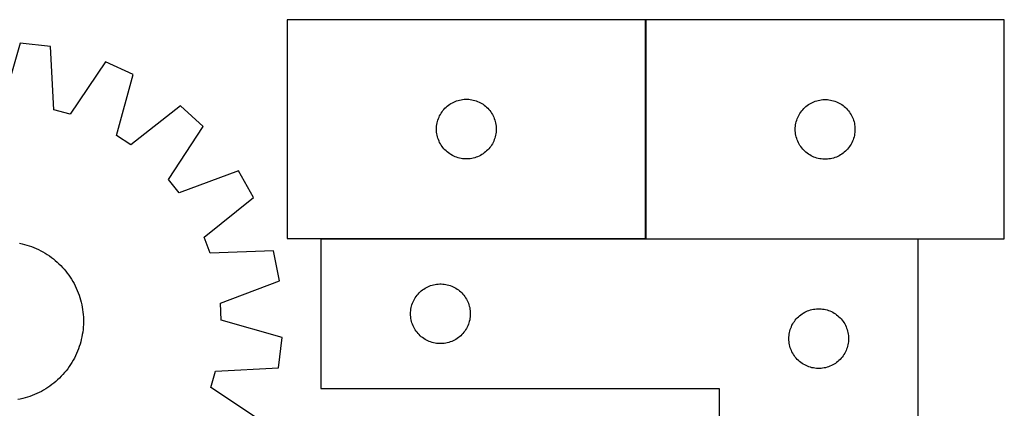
# Model space of a CAD drawing. Header units: millimetres. Extents: x 7 to 1493, y 8 to 2993.
# Tile 12 of 13: x 967 to 1461, y 2472 to 2668. Entities that reach past the tile are written whole.
import ezdxf

# ---------------------------------------------------------------- set-up
doc = ezdxf.new("R2010")
doc.units = ezdxf.units.MM
doc.layers.add('COMMON', color=5, linetype='CONTINUOUS', true_color=0x0000ff)
doc.layers.add('CUT', color=7, linetype='CONTINUOUS', true_color=0x000000)

msp = doc.modelspace()

# ---------------------------------------------------------------- linework, layer by layer
at = {"layer": 'COMMON'}
for p, q in [((1281.356652, 2667.491223), (1281.356652, 2557.639861)), ((1281.456653, 2557.391222), (1418.231226, 2557.391222))]:
    msp.add_line(p, q, dxfattribs=at)
at = {"layer": 'CUT'}
for p, q in [((1281.256652, 2667.639861), (1101.256652, 2667.639861)), ((1101.256652, 2667.639861), (1101.256652, 2557.639861)), ((1281.256652, 2557.639861), (1281.256652, 2667.639861)), ((1461.456653, 2667.491223), (1281.456653, 2667.491223)), ((1281.456653, 2667.491223), (1281.456653, 2557.491223)), ((1461.456653, 2557.491223), (1461.456653, 2667.491223)), ((967.132898, 2655.825551), (958.469162, 2625.265538)), ((982.419684, 2654.080633), (967.132898, 2655.825551)), ((983.973715, 2622.354308), (982.419684, 2654.080633)), ((1009.919006, 2646.44826), (992.235739, 2620.061202)), ((1023.918393, 2640.064868), (1009.919006, 2646.44826)), ((1015.592391, 2609.411117), (1023.918393, 2640.064868)), ((1184.207001, 2625.880043), (1184.897936, 2626.225395)), ((1184.897936, 2626.225395), (1185.605734, 2626.53472)), ((1185.605734, 2626.53472), (1186.328516, 2626.807199)), ((1186.328516, 2626.807199), (1187.064367, 2627.042109)), ((1187.064367, 2627.042109), (1187.811336, 2627.238826)), ((1187.811336, 2627.238826), (1188.567441, 2627.39683)), ((1188.567441, 2627.39683), (1189.330677, 2627.515701)), ((1189.330677, 2627.515701), (1190.09902, 2627.595123)), ((1190.09902, 2627.595123), (1190.870433, 2627.634888)), ((1190.870433, 2627.634888), (1191.642871, 2627.634888)), ((1191.642871, 2627.634888), (1192.414284, 2627.595123)), ((1192.414284, 2627.595123), (1193.182627, 2627.515701)), ((1193.182627, 2627.515701), (1193.945863, 2627.39683)), ((1193.945863, 2627.39683), (1194.701968, 2627.238826)), ((1194.701968, 2627.238826), (1195.448936, 2627.042109)), ((1195.448936, 2627.042109), (1196.184788, 2626.807199)), ((1196.184788, 2626.807199), (1196.90757, 2626.53472)), ((1196.90757, 2626.53472), (1197.615368, 2626.225395)), ((1197.615368, 2626.225395), (1198.306303, 2625.880043)), ((1365.097937, 2626.076757), (1365.805735, 2626.386082)), ((1365.805735, 2626.386082), (1366.528517, 2626.658561)), ((1366.528517, 2626.658561), (1367.264368, 2626.893471)), ((1367.264368, 2626.893471), (1368.011337, 2627.090188)), ((1368.011337, 2627.090188), (1368.767442, 2627.248192)), ((1368.767442, 2627.248192), (1369.530678, 2627.367063)), ((1369.530678, 2627.367063), (1370.299021, 2627.446486)), ((1370.299021, 2627.446486), (1371.070434, 2627.48625)), ((1371.070434, 2627.48625), (1371.842872, 2627.48625)), ((1371.842872, 2627.48625), (1372.614285, 2627.446486)), ((1372.614285, 2627.446486), (1373.382628, 2627.367063)), ((1373.382628, 2627.367063), (1374.145864, 2627.248192)), ((1374.145864, 2627.248192), (1374.901969, 2627.090188)), ((1374.901969, 2627.090188), (1375.648937, 2626.893471)), ((1375.648937, 2626.893471), (1376.384789, 2626.658561)), ((1376.384789, 2626.658561), (1377.107571, 2626.386082)), ((1377.107571, 2626.386082), (1377.815369, 2626.076757)), ((992.235739, 2620.061202), (983.973715, 2622.354308)), ((1047.713269, 2624.308292), (1022.741434, 2604.677138)), ((1059.054902, 2613.911276), (1047.713269, 2624.308292)), ((1178.600019, 2620.690303), (1179.031227, 2621.331177)), ((1179.031227, 2621.331177), (1179.494855, 2621.949003)), ((1179.494855, 2621.949003), (1179.989673, 2622.542142)), ((1179.989673, 2622.542142), (1180.514369, 2623.109023)), ((1180.514369, 2623.109023), (1181.067552, 2623.648141)), ((1181.067552, 2623.648141), (1181.647754, 2624.158067)), ((1181.647754, 2624.158067), (1182.253438, 2624.637449)), ((1182.253438, 2624.637449), (1182.882996, 2625.085016)), ((1182.882996, 2625.085016), (1183.53476, 2625.49958)), ((1183.53476, 2625.49958), (1184.207001, 2625.880043)), ((1198.306303, 2625.880043), (1198.978544, 2625.49958)), ((1198.978544, 2625.49958), (1199.630308, 2625.085016)), ((1199.630308, 2625.085016), (1200.259866, 2624.637449)), ((1200.259866, 2624.637449), (1200.86555, 2624.158067)), ((1200.86555, 2624.158067), (1201.445752, 2623.648141)), ((1201.445752, 2623.648141), (1201.998935, 2623.109023)), ((1201.998935, 2623.109023), (1202.523631, 2622.542142)), ((1202.523631, 2622.542142), (1203.018449, 2621.949003)), ((1203.018449, 2621.949003), (1203.482077, 2621.331177)), ((1203.482077, 2621.331177), (1203.913285, 2620.690303)), ((1358.80002, 2620.541666), (1359.231228, 2621.182539)), ((1359.231228, 2621.182539), (1359.694856, 2621.800365)), ((1359.694856, 2621.800365), (1360.189674, 2622.393505)), ((1360.189674, 2622.393505), (1360.71437, 2622.960385)), ((1360.71437, 2622.960385), (1361.267553, 2623.499503)), ((1361.267553, 2623.499503), (1361.847755, 2624.00943)), ((1361.847755, 2624.00943), (1362.453439, 2624.488812)), ((1362.453439, 2624.488812), (1363.082997, 2624.936378)), ((1363.082997, 2624.936378), (1363.734761, 2625.350942)), ((1363.734761, 2625.350942), (1364.407002, 2625.731405)), ((1364.407002, 2625.731405), (1365.097937, 2626.076757)), ((1377.815369, 2626.076757), (1378.506304, 2625.731405)), ((1378.506304, 2625.731405), (1379.178545, 2625.350942)), ((1379.178545, 2625.350942), (1379.830309, 2624.936378)), ((1379.830309, 2624.936378), (1380.459867, 2624.488812)), ((1380.459867, 2624.488812), (1381.065551, 2624.00943)), ((1381.065551, 2624.00943), (1381.645753, 2623.499503)), ((1381.645753, 2623.499503), (1382.198936, 2622.960385)), ((1382.198936, 2622.960385), (1382.723632, 2622.393505)), ((1382.723632, 2622.393505), (1383.21845, 2621.800365)), ((1383.21845, 2621.800365), (1383.682078, 2621.182539)), ((1383.682078, 2621.182539), (1384.113286, 2620.541666)), ((1176.573817, 2615.708142), (1176.751236, 2616.459927)), ((1176.751236, 2616.459927), (1176.967121, 2617.201583)), ((1176.967121, 2617.201583), (1177.2209, 2617.931142)), ((1177.2209, 2617.931142), (1177.511898, 2618.646669)), ((1177.511898, 2618.646669), (1177.839346, 2619.346267)), ((1177.839346, 2619.346267), (1178.202373, 2620.028082)), ((1178.202373, 2620.028082), (1178.600019, 2620.690303)), ((1203.913285, 2620.690303), (1204.310931, 2620.028082)), ((1204.310931, 2620.028082), (1204.673958, 2619.346267)), ((1204.673958, 2619.346267), (1205.001406, 2618.646669)), ((1205.001406, 2618.646669), (1205.292404, 2617.931142)), ((1205.292404, 2617.931142), (1205.546183, 2617.201583)), ((1205.546183, 2617.201583), (1205.762068, 2616.459927)), ((1205.762068, 2616.459927), (1205.939487, 2615.708142)), ((1356.773818, 2615.559504), (1356.951237, 2616.31129)), ((1356.951237, 2616.31129), (1357.167122, 2617.052945)), ((1357.167122, 2617.052945), (1357.420901, 2617.782504)), ((1357.420901, 2617.782504), (1357.711899, 2618.498031)), ((1357.711899, 2618.498031), (1358.039347, 2619.19763)), ((1358.039347, 2619.19763), (1358.402374, 2619.879444)), ((1358.402374, 2619.879444), (1358.80002, 2620.541666)), ((1384.113286, 2620.541666), (1384.510932, 2619.879444)), ((1384.510932, 2619.879444), (1384.873959, 2619.19763)), ((1384.873959, 2619.19763), (1385.201407, 2618.498031)), ((1385.201407, 2618.498031), (1385.492405, 2617.782504)), ((1385.492405, 2617.782504), (1385.746184, 2617.052945)), ((1385.746184, 2617.052945), (1385.962069, 2616.31129)), ((1385.962069, 2616.31129), (1386.139488, 2615.559504)), ((1041.663873, 2587.330703), (1059.054902, 2613.911276)), ((1176.256652, 2612.639861), (1176.276541, 2613.412042)), ((1176.276541, 2611.867679), (1176.256652, 2612.639861)), ((1176.276541, 2613.412042), (1176.336154, 2614.182176)), ((1176.336154, 2611.097546), (1176.276541, 2611.867679)), ((1176.336154, 2614.182176), (1176.435334, 2614.948219)), ((1176.435334, 2614.948219), (1176.573817, 2615.708142)), ((1205.939487, 2615.708142), (1206.07797, 2614.948219)), ((1206.07797, 2614.948219), (1206.17715, 2614.182176)), ((1206.17715, 2614.182176), (1206.236763, 2613.412042)), ((1206.236763, 2611.867679), (1206.17715, 2611.097546)), ((1206.236763, 2613.412042), (1206.256652, 2612.639861)), ((1206.256652, 2612.639861), (1206.236763, 2611.867679)), ((1356.456653, 2612.491223), (1356.476542, 2613.263404)), ((1356.476542, 2611.719042), (1356.456653, 2612.491223)), ((1356.476542, 2613.263404), (1356.536155, 2614.033538)), ((1356.536155, 2610.948908), (1356.476542, 2611.719042)), ((1356.536155, 2614.033538), (1356.635335, 2614.799582)), ((1356.635335, 2614.799582), (1356.773818, 2615.559504)), ((1386.139488, 2615.559504), (1386.277971, 2614.799582)), ((1386.277971, 2614.799582), (1386.377151, 2614.033538)), ((1386.377151, 2614.033538), (1386.436764, 2613.263404)), ((1386.436764, 2611.719042), (1386.377151, 2610.948908)), ((1386.436764, 2613.263404), (1386.456653, 2612.491223)), ((1386.456653, 2612.491223), (1386.436764, 2611.719042)), ((1022.741434, 2604.677138), (1015.592391, 2609.411117)), ((1176.435334, 2610.331502), (1176.336154, 2611.097546)), ((1176.573817, 2609.57158), (1176.435334, 2610.331502)), ((1176.751236, 2608.819794), (1176.573817, 2609.57158)), ((1176.967121, 2608.078138), (1176.751236, 2608.819794)), ((1177.2209, 2607.348579), (1176.967121, 2608.078138)), ((1177.511898, 2606.633052), (1177.2209, 2607.348579)), ((1177.839346, 2605.933454), (1177.511898, 2606.633052)), ((1205.001406, 2606.633052), (1204.673958, 2605.933454)), ((1205.292404, 2607.348579), (1205.001406, 2606.633052)), ((1205.546183, 2608.078138), (1205.292404, 2607.348579)), ((1205.762068, 2608.819794), (1205.546183, 2608.078138)), ((1205.939487, 2609.57158), (1205.762068, 2608.819794)), ((1206.07797, 2610.331502), (1205.939487, 2609.57158)), ((1206.17715, 2611.097546), (1206.07797, 2610.331502)), ((1356.635335, 2610.182864), (1356.536155, 2610.948908)), ((1356.773818, 2609.422942), (1356.635335, 2610.182864)), ((1356.951237, 2608.671156), (1356.773818, 2609.422942)), ((1357.167122, 2607.9295), (1356.951237, 2608.671156)), ((1357.420901, 2607.199942), (1357.167122, 2607.9295)), ((1357.711899, 2606.484414), (1357.420901, 2607.199942)), ((1358.039347, 2605.784816), (1357.711899, 2606.484414)), ((1385.201407, 2606.484414), (1384.873959, 2605.784816)), ((1385.492405, 2607.199942), (1385.201407, 2606.484414)), ((1385.746184, 2607.9295), (1385.492405, 2607.199942)), ((1385.962069, 2608.671156), (1385.746184, 2607.9295)), ((1386.139488, 2609.422942), (1385.962069, 2608.671156)), ((1386.277971, 2610.182864), (1386.139488, 2609.422942)), ((1386.377151, 2610.948908), (1386.277971, 2610.182864)), ((1178.202373, 2605.25164), (1177.839346, 2605.933454)), ((1178.600019, 2604.589418), (1178.202373, 2605.25164)), ((1179.031227, 2603.948544), (1178.600019, 2604.589418)), ((1179.494855, 2603.330718), (1179.031227, 2603.948544)), ((1179.989673, 2602.737579), (1179.494855, 2603.330718)), ((1180.514369, 2602.170698), (1179.989673, 2602.737579)), ((1181.067552, 2601.63158), (1180.514369, 2602.170698)), ((1181.647754, 2601.121654), (1181.067552, 2601.63158)), ((1201.445752, 2601.63158), (1200.86555, 2601.121654)), ((1201.998935, 2602.170698), (1201.445752, 2601.63158)), ((1202.523631, 2602.737579), (1201.998935, 2602.170698)), ((1203.018449, 2603.330718), (1202.523631, 2602.737579)), ((1203.482077, 2603.948544), (1203.018449, 2603.330718)), ((1203.913285, 2604.589418), (1203.482077, 2603.948544)), ((1204.310931, 2605.25164), (1203.913285, 2604.589418)), ((1204.673958, 2605.933454), (1204.310931, 2605.25164)), ((1358.402374, 2605.103002), (1358.039347, 2605.784816)), ((1358.80002, 2604.44078), (1358.402374, 2605.103002)), ((1359.231228, 2603.799906), (1358.80002, 2604.44078)), ((1359.694856, 2603.182081), (1359.231228, 2603.799906)), ((1360.189674, 2602.588941), (1359.694856, 2603.182081)), ((1360.71437, 2602.022061), (1360.189674, 2602.588941)), ((1361.267553, 2601.482942), (1360.71437, 2602.022061)), ((1361.847755, 2600.973016), (1361.267553, 2601.482942)), ((1381.645753, 2601.482942), (1381.065551, 2600.973016)), ((1382.198936, 2602.022061), (1381.645753, 2601.482942)), ((1382.723632, 2602.588941), (1382.198936, 2602.022061)), ((1383.21845, 2603.182081), (1382.723632, 2602.588941)), ((1383.682078, 2603.799906), (1383.21845, 2603.182081)), ((1384.113286, 2604.44078), (1383.682078, 2603.799906)), ((1384.510932, 2605.103002), (1384.113286, 2604.44078)), ((1384.873959, 2605.784816), (1384.510932, 2605.103002)), ((1182.253438, 2600.642272), (1181.647754, 2601.121654)), ((1182.882996, 2600.194705), (1182.253438, 2600.642272)), ((1183.53476, 2599.780141), (1182.882996, 2600.194705)), ((1184.207001, 2599.399679), (1183.53476, 2599.780141)), ((1184.897936, 2599.054327), (1184.207001, 2599.399679)), ((1185.605734, 2598.745001), (1184.897936, 2599.054327)), ((1186.328516, 2598.472522), (1185.605734, 2598.745001)), ((1187.064367, 2598.237612), (1186.328516, 2598.472522)), ((1187.811336, 2598.040895), (1187.064367, 2598.237612)), ((1188.567441, 2597.882891), (1187.811336, 2598.040895)), ((1189.330677, 2597.76402), (1188.567441, 2597.882891)), ((1190.09902, 2597.684598), (1189.330677, 2597.76402)), ((1190.870433, 2597.644834), (1190.09902, 2597.684598)), ((1191.642871, 2597.644834), (1190.870433, 2597.644834)), ((1192.414284, 2597.684598), (1191.642871, 2597.644834)), ((1193.182627, 2597.76402), (1192.414284, 2597.684598)), ((1193.945863, 2597.882891), (1193.182627, 2597.76402)), ((1194.701968, 2598.040895), (1193.945863, 2597.882891)), ((1195.448936, 2598.237612), (1194.701968, 2598.040895)), ((1196.184788, 2598.472522), (1195.448936, 2598.237612)), ((1196.90757, 2598.745001), (1196.184788, 2598.472522)), ((1197.615368, 2599.054327), (1196.90757, 2598.745001)), ((1198.306303, 2599.399679), (1197.615368, 2599.054327)), ((1198.978544, 2599.780141), (1198.306303, 2599.399679)), ((1199.630308, 2600.194705), (1198.978544, 2599.780141)), ((1200.259866, 2600.642272), (1199.630308, 2600.194705)), ((1200.86555, 2601.121654), (1200.259866, 2600.642272)), ((1362.453439, 2600.493634), (1361.847755, 2600.973016)), ((1363.082997, 2600.046068), (1362.453439, 2600.493634)), ((1363.734761, 2599.631503), (1363.082997, 2600.046068)), ((1364.407002, 2599.251041), (1363.734761, 2599.631503)), ((1365.097937, 2598.905689), (1364.407002, 2599.251041)), ((1365.805735, 2598.596363), (1365.097937, 2598.905689)), ((1366.528517, 2598.323884), (1365.805735, 2598.596363)), ((1367.264368, 2598.088975), (1366.528517, 2598.323884)), ((1368.011337, 2597.892257), (1367.264368, 2598.088975)), ((1368.767442, 2597.734254), (1368.011337, 2597.892257)), ((1369.530678, 2597.615383), (1368.767442, 2597.734254)), ((1370.299021, 2597.53596), (1369.530678, 2597.615383)), ((1371.070434, 2597.496196), (1370.299021, 2597.53596)), ((1371.842872, 2597.496196), (1371.070434, 2597.496196)), ((1372.614285, 2597.53596), (1371.842872, 2597.496196)), ((1373.382628, 2597.615383), (1372.614285, 2597.53596)), ((1374.145864, 2597.734254), (1373.382628, 2597.615383)), ((1374.901969, 2597.892257), (1374.145864, 2597.734254)), ((1375.648937, 2598.088975), (1374.901969, 2597.892257)), ((1376.384789, 2598.323884), (1375.648937, 2598.088975)), ((1377.107571, 2598.596363), (1376.384789, 2598.323884)), ((1377.815369, 2598.905689), (1377.107571, 2598.596363)), ((1378.506304, 2599.251041), (1377.815369, 2598.905689)), ((1379.178545, 2599.631503), (1378.506304, 2599.251041)), ((1379.830309, 2600.046068), (1379.178545, 2599.631503)), ((1380.459867, 2600.493634), (1379.830309, 2600.046068)), ((1381.065551, 2600.973016), (1380.459867, 2600.493634)), ((1076.816124, 2591.572861), (1047.000137, 2580.619246)), ((1084.389803, 2578.179955), (1076.816124, 2591.572861)), ((1047.000137, 2580.619246), (1041.663873, 2587.330703)), ((1059.636103, 2558.274451), (1084.389803, 2578.179955)), ((1062.637237, 2550.242479), (1059.636103, 2558.274451)), ((1101.256652, 2557.639861), (1281.256652, 2557.639861)), ((1418.231226, 2557.291222), (1118.231226, 2557.291222)), ((1118.231226, 2557.291222), (1118.231226, 2482.291222)), ((1281.456653, 2557.491223), (1461.456653, 2557.491223)), ((1418.231226, 2307.291222), (1418.231226, 2557.291222)), ((966.87164, 2555.268767), (968.099092, 2554.999751)), ((968.099092, 2554.999751), (969.317487, 2554.692312)), ((969.317487, 2554.692312), (970.525625, 2554.346754)), ((970.525625, 2554.346754), (971.722312, 2553.963418)), ((971.722312, 2553.963418), (972.906368, 2553.542682)), ((972.906368, 2553.542682), (974.076624, 2553.084962)), ((974.076624, 2553.084962), (975.231925, 2552.590709)), ((975.231925, 2552.590709), (976.371132, 2552.060411)), ((976.371132, 2552.060411), (977.493119, 2551.494591)), ((977.493119, 2551.494591), (978.596779, 2550.893808)), ((978.596779, 2550.893808), (979.681024, 2550.258655)), ((979.681024, 2550.258655), (980.744784, 2549.589758)), ((980.744784, 2549.589758), (981.787007, 2548.887778)), ((981.787007, 2548.887778), (982.806667, 2548.153407)), ((982.806667, 2548.153407), (983.802757, 2547.387371)), ((983.802757, 2547.387371), (984.774293, 2546.590424)), ((1094.378779, 2551.44634), (1062.637237, 2550.242479)), ((1097.44314, 2536.368533), (1094.378779, 2551.44634)), ((984.774293, 2546.590424), (985.720317, 2545.763354)), ((985.720317, 2545.763354), (986.639896, 2544.906976)), ((986.639896, 2544.906976), (987.532121, 2544.022137)), ((987.532121, 2544.022137), (988.396112, 2543.109708)), ((988.396112, 2543.109708), (989.231018, 2542.170592)), ((989.231018, 2542.170592), (990.036012, 2541.205713)), ((990.036012, 2541.205713), (990.810302, 2540.216025)), ((990.810302, 2540.216025), (991.553123, 2539.202505)), ((991.553123, 2539.202505), (992.263742, 2538.166152)), ((992.263742, 2538.166152), (992.941458, 2537.107989)), ((992.941458, 2537.107989), (993.585602, 2536.029061)), ((993.585602, 2536.029061), (994.195538, 2534.930433)), ((994.195538, 2534.930433), (994.770664, 2533.813188)), ((994.770664, 2533.813188), (995.310413, 2532.678429)), ((995.310413, 2532.678429), (995.814252, 2531.527276)), ((1067.749833, 2525.086588), (1097.44314, 2536.368533)), ((1169.228011, 2531.788811), (1169.85757, 2532.236377)), ((1169.85757, 2532.236377), (1170.509334, 2532.650941)), ((1170.509334, 2532.650941), (1171.181575, 2533.031404)), ((1171.181575, 2533.031404), (1171.87251, 2533.376756)), ((1171.87251, 2533.376756), (1172.580307, 2533.686081)), ((1172.580307, 2533.686081), (1173.30309, 2533.95856)), ((1173.30309, 2533.95856), (1174.038941, 2534.19347)), ((1174.038941, 2534.19347), (1174.78591, 2534.390187)), ((1174.78591, 2534.390187), (1175.542014, 2534.548191)), ((1175.542014, 2534.548191), (1176.30525, 2534.667062)), ((1176.30525, 2534.667062), (1177.073594, 2534.746485)), ((1177.073594, 2534.746485), (1177.845007, 2534.786249)), ((1177.845007, 2534.786249), (1178.617444, 2534.786249)), ((1178.617444, 2534.786249), (1179.388858, 2534.746485)), ((1179.388858, 2534.746485), (1180.157201, 2534.667062)), ((1180.157201, 2534.667062), (1180.920437, 2534.548191)), ((1180.920437, 2534.548191), (1181.676542, 2534.390187)), ((1181.676542, 2534.390187), (1182.42351, 2534.19347)), ((1182.42351, 2534.19347), (1183.159361, 2533.95856)), ((1183.159361, 2533.95856), (1183.882144, 2533.686081)), ((1183.882144, 2533.686081), (1184.589942, 2533.376756)), ((1184.589942, 2533.376756), (1185.280877, 2533.031404)), ((1185.280877, 2533.031404), (1185.953118, 2532.650941)), ((1185.953118, 2532.650941), (1186.604881, 2532.236377)), ((1186.604881, 2532.236377), (1187.23444, 2531.788811)), ((995.814252, 2531.527276), (996.281684, 2530.360865)), ((996.281684, 2530.360865), (996.712247, 2529.180347)), ((996.712247, 2529.180347), (997.105517, 2527.986887)), ((997.105517, 2527.986887), (997.461105, 2526.781664)), ((1165.176947, 2527.179443), (1165.574592, 2527.841665)), ((1165.574592, 2527.841665), (1166.005801, 2528.482538)), ((1166.005801, 2528.482538), (1166.469429, 2529.100364)), ((1166.469429, 2529.100364), (1166.964247, 2529.693504)), ((1166.964247, 2529.693504), (1167.488943, 2530.260384)), ((1167.488943, 2530.260384), (1168.042126, 2530.799502)), ((1168.042126, 2530.799502), (1168.622328, 2531.309429)), ((1168.622328, 2531.309429), (1169.228011, 2531.788811)), ((1187.23444, 2531.788811), (1187.840123, 2531.309429)), ((1187.840123, 2531.309429), (1188.420326, 2530.799502)), ((1188.420326, 2530.799502), (1188.973508, 2530.260384)), ((1188.973508, 2530.260384), (1189.498205, 2529.693504)), ((1189.498205, 2529.693504), (1189.993023, 2529.100364)), ((1189.993023, 2529.100364), (1190.456651, 2528.482538)), ((1190.456651, 2528.482538), (1190.887859, 2527.841665)), ((1190.887859, 2527.841665), (1191.285504, 2527.179443)), ((997.461105, 2526.781664), (997.778661, 2525.565866)), ((997.778661, 2525.565866), (998.057871, 2524.340693)), ((998.057871, 2524.340693), (998.298459, 2523.107354)), ((998.298459, 2523.107354), (998.500189, 2521.867067)), ((1068.122066, 2516.520328), (1067.749833, 2525.086588)), ((1163.409907, 2522.099581), (1163.54839, 2522.859503)), ((1163.54839, 2522.859503), (1163.72581, 2523.611289)), ((1163.72581, 2523.611289), (1163.941695, 2524.352944)), ((1163.941695, 2524.352944), (1164.195473, 2525.082503)), ((1164.195473, 2525.082503), (1164.486472, 2525.79803)), ((1164.486472, 2525.79803), (1164.813919, 2526.497629)), ((1164.813919, 2526.497629), (1165.176947, 2527.179443)), ((1191.285504, 2527.179443), (1191.648532, 2526.497629)), ((1191.648532, 2526.497629), (1191.975979, 2525.79803)), ((1191.975979, 2525.79803), (1192.266978, 2525.082503)), ((1192.266978, 2525.082503), (1192.520756, 2524.352944)), ((1192.520756, 2524.352944), (1192.736642, 2523.611289)), ((1192.736642, 2523.611289), (1192.914061, 2522.859503)), ((1192.914061, 2522.859503), (1193.052544, 2522.099581)), ((1367.073594, 2522.246485), (1367.845007, 2522.286249)), ((1367.845007, 2522.286249), (1368.617444, 2522.286249)), ((1368.617444, 2522.286249), (1369.388858, 2522.246485)), ((998.500189, 2521.867067), (998.662861, 2520.621056)), ((998.662861, 2520.621056), (998.786314, 2519.370549)), ((998.786314, 2519.370549), (998.870427, 2518.116782)), ((998.870427, 2518.116782), (998.915117, 2516.860992)), ((1163.231226, 2519.791222), (1163.251114, 2520.563403)), ((1163.251114, 2519.019041), (1163.231226, 2519.791222)), ((1163.251114, 2520.563403), (1163.310728, 2521.333537)), ((1163.310728, 2518.248907), (1163.251114, 2519.019041)), ((1163.310728, 2521.333537), (1163.409907, 2522.099581)), ((1163.409907, 2517.482863), (1163.310728, 2518.248907)), ((1163.54839, 2516.722941), (1163.409907, 2517.482863)), ((1193.052544, 2517.482863), (1192.914061, 2516.722941)), ((1193.052544, 2522.099581), (1193.151724, 2521.333537)), ((1193.151724, 2518.248907), (1193.052544, 2517.482863)), ((1193.151724, 2521.333537), (1193.211337, 2520.563403)), ((1193.211337, 2519.019041), (1193.151724, 2518.248907)), ((1193.211337, 2520.563403), (1193.231226, 2519.791222)), ((1193.231226, 2519.791222), (1193.211337, 2519.019041)), ((1356.964247, 2517.193504), (1357.488943, 2517.760384)), ((1357.488943, 2517.760384), (1358.042126, 2518.299502)), ((1358.042126, 2518.299502), (1358.622328, 2518.809429)), ((1358.622328, 2518.809429), (1359.228011, 2519.288811)), ((1359.228011, 2519.288811), (1359.85757, 2519.736377)), ((1359.85757, 2519.736377), (1360.509334, 2520.150941)), ((1360.509334, 2520.150941), (1361.181575, 2520.531404)), ((1361.181575, 2520.531404), (1361.87251, 2520.876756)), ((1361.87251, 2520.876756), (1362.580307, 2521.186081)), ((1362.580307, 2521.186081), (1363.30309, 2521.45856)), ((1363.30309, 2521.45856), (1364.038941, 2521.69347)), ((1364.038941, 2521.69347), (1364.78591, 2521.890187)), ((1364.78591, 2521.890187), (1365.542014, 2522.048191)), ((1365.542014, 2522.048191), (1366.30525, 2522.167062)), ((1366.30525, 2522.167062), (1367.073594, 2522.246485)), ((1369.388858, 2522.246485), (1370.157201, 2522.167062)), ((1370.157201, 2522.167062), (1370.920437, 2522.048191)), ((1370.920437, 2522.048191), (1371.676542, 2521.890187)), ((1371.676542, 2521.890187), (1372.42351, 2521.69347)), ((1372.42351, 2521.69347), (1373.159361, 2521.45856)), ((1373.159361, 2521.45856), (1373.882144, 2521.186081)), ((1373.882144, 2521.186081), (1374.589942, 2520.876756)), ((1374.589942, 2520.876756), (1375.280877, 2520.531404)), ((1375.280877, 2520.531404), (1375.953118, 2520.150941)), ((1375.953118, 2520.150941), (1376.604881, 2519.736377)), ((1376.604881, 2519.736377), (1377.23444, 2519.288811)), ((1377.23444, 2519.288811), (1377.840123, 2518.809429)), ((1377.840123, 2518.809429), (1378.420326, 2518.299502)), ((1378.420326, 2518.299502), (1378.973508, 2517.760384)), ((1378.973508, 2517.760384), (1379.498205, 2517.193504)), ((998.812401, 2513.093876), (998.699346, 2511.842387)), ((998.88609, 2514.348299), (998.812401, 2513.093876)), ((998.92034, 2515.604417), (998.88609, 2514.348299)), ((998.915117, 2516.860992), (998.92034, 2515.604417)), ((1098.682079, 2507.856591), (1068.122066, 2516.520328)), ((1163.72581, 2515.971155), (1163.54839, 2516.722941)), ((1163.941695, 2515.229499), (1163.72581, 2515.971155)), ((1164.195473, 2514.499941), (1163.941695, 2515.229499)), ((1164.486472, 2513.784413), (1164.195473, 2514.499941)), ((1164.813919, 2513.084815), (1164.486472, 2513.784413)), ((1165.176947, 2512.403001), (1164.813919, 2513.084815)), ((1165.574592, 2511.740779), (1165.176947, 2512.403001)), ((1191.285504, 2512.403001), (1190.887859, 2511.740779)), ((1191.648532, 2513.084815), (1191.285504, 2512.403001)), ((1191.975979, 2513.784413), (1191.648532, 2513.084815)), ((1192.266978, 2514.499941), (1191.975979, 2513.784413)), ((1192.520756, 2515.229499), (1192.266978, 2514.499941)), ((1192.736642, 2515.971155), (1192.520756, 2515.229499)), ((1192.914061, 2516.722941), (1192.736642, 2515.971155)), ((1353.941695, 2511.852944), (1354.195473, 2512.582503)), ((1354.195473, 2512.582503), (1354.486472, 2513.29803)), ((1354.486472, 2513.29803), (1354.813919, 2513.997629)), ((1354.813919, 2513.997629), (1355.176947, 2514.679443)), ((1355.176947, 2514.679443), (1355.574592, 2515.341665)), ((1355.574592, 2515.341665), (1356.005801, 2515.982538)), ((1356.005801, 2515.982538), (1356.469429, 2516.600364)), ((1356.469429, 2516.600364), (1356.964247, 2517.193504)), ((1379.498205, 2517.193504), (1379.993023, 2516.600364)), ((1379.993023, 2516.600364), (1380.456651, 2515.982538)), ((1380.456651, 2515.982538), (1380.887859, 2515.341665)), ((1380.887859, 2515.341665), (1381.285504, 2514.679443)), ((1381.285504, 2514.679443), (1381.648532, 2513.997629)), ((1381.648532, 2513.997629), (1381.975979, 2513.29803)), ((1381.975979, 2513.29803), (1382.266978, 2512.582503)), ((1382.266978, 2512.582503), (1382.520756, 2511.852944)), ((998.125295, 2508.117849), (997.856279, 2506.890398)), ((998.355624, 2509.353145), (998.125295, 2508.117849)), ((998.547037, 2510.595066), (998.355624, 2509.353145)), ((998.699346, 2511.842387), (998.547037, 2510.595066)), ((1096.937161, 2492.569806), (1098.682079, 2507.856591)), ((1166.005801, 2511.099905), (1165.574592, 2511.740779)), ((1166.469429, 2510.48208), (1166.005801, 2511.099905)), ((1166.964247, 2509.88894), (1166.469429, 2510.48208)), ((1167.488943, 2509.32206), (1166.964247, 2509.88894)), ((1168.042126, 2508.782941), (1167.488943, 2509.32206)), ((1168.622328, 2508.273015), (1168.042126, 2508.782941)), ((1169.228011, 2507.793633), (1168.622328, 2508.273015)), ((1169.85757, 2507.346067), (1169.228011, 2507.793633)), ((1187.23444, 2507.793633), (1186.604881, 2507.346067)), ((1187.840123, 2508.273015), (1187.23444, 2507.793633)), ((1188.420326, 2508.782941), (1187.840123, 2508.273015)), ((1188.973508, 2509.32206), (1188.420326, 2508.782941)), ((1189.498205, 2509.88894), (1188.973508, 2509.32206)), ((1189.993023, 2510.48208), (1189.498205, 2509.88894)), ((1190.456651, 2511.099905), (1189.993023, 2510.48208)), ((1190.887859, 2511.740779), (1190.456651, 2511.099905)), ((1353.231226, 2507.291222), (1353.251114, 2508.063403)), ((1353.251114, 2508.063403), (1353.310728, 2508.833537)), ((1353.310728, 2508.833537), (1353.409907, 2509.599581)), ((1353.409907, 2509.599581), (1353.54839, 2510.359503)), ((1353.54839, 2510.359503), (1353.72581, 2511.111289)), ((1353.72581, 2511.111289), (1353.941695, 2511.852944)), ((1382.520756, 2511.852944), (1382.736642, 2511.111289)), ((1382.736642, 2511.111289), (1382.914061, 2510.359503)), ((1382.914061, 2510.359503), (1383.052544, 2509.599581)), ((1383.052544, 2509.599581), (1383.151724, 2508.833537)), ((1383.151724, 2508.833537), (1383.211337, 2508.063403)), ((1383.211337, 2508.063403), (1383.231226, 2507.291222)), ((996.819946, 2503.267177), (996.39921, 2502.083121)), ((997.203282, 2504.463865), (996.819946, 2503.267177)), ((997.54884, 2505.672002), (997.203282, 2504.463865)), ((997.856279, 2506.890398), (997.54884, 2505.672002)), ((1170.509334, 2506.931502), (1169.85757, 2507.346067)), ((1171.181575, 2506.55104), (1170.509334, 2506.931502)), ((1171.87251, 2506.205688), (1171.181575, 2506.55104)), ((1172.580307, 2505.896362), (1171.87251, 2506.205688)), ((1173.30309, 2505.623883), (1172.580307, 2505.896362)), ((1174.038941, 2505.388974), (1173.30309, 2505.623883)), ((1174.78591, 2505.192256), (1174.038941, 2505.388974)), ((1175.542014, 2505.034253), (1174.78591, 2505.192256)), ((1176.30525, 2504.915382), (1175.542014, 2505.034253)), ((1177.073594, 2504.835959), (1176.30525, 2504.915382)), ((1177.845007, 2504.796195), (1177.073594, 2504.835959)), ((1178.617444, 2504.796195), (1177.845007, 2504.796195)), ((1179.388858, 2504.835959), (1178.617444, 2504.796195)), ((1180.157201, 2504.915382), (1179.388858, 2504.835959)), ((1180.920437, 2505.034253), (1180.157201, 2504.915382)), ((1181.676542, 2505.192256), (1180.920437, 2505.034253)), ((1182.42351, 2505.388974), (1181.676542, 2505.192256)), ((1183.159361, 2505.623883), (1182.42351, 2505.388974)), ((1183.882144, 2505.896362), (1183.159361, 2505.623883)), ((1184.589942, 2506.205688), (1183.882144, 2505.896362)), ((1185.280877, 2506.55104), (1184.589942, 2506.205688)), ((1185.953118, 2506.931502), (1185.280877, 2506.55104)), ((1186.604881, 2507.346067), (1185.953118, 2506.931502)), ((1353.251114, 2506.519041), (1353.231226, 2507.291222)), ((1353.310728, 2505.748907), (1353.251114, 2506.519041)), ((1353.409907, 2504.982863), (1353.310728, 2505.748907)), ((1353.54839, 2504.222941), (1353.409907, 2504.982863)), ((1353.72581, 2503.471155), (1353.54839, 2504.222941)), ((1353.941695, 2502.729499), (1353.72581, 2503.471155)), ((1354.195473, 2501.999941), (1353.941695, 2502.729499)), ((1382.520756, 2502.729499), (1382.266978, 2501.999941)), ((1382.736642, 2503.471155), (1382.520756, 2502.729499)), ((1382.914061, 2504.222941), (1382.736642, 2503.471155)), ((1383.052544, 2504.982863), (1382.914061, 2504.222941)), ((1383.151724, 2505.748907), (1383.052544, 2504.982863)), ((1383.211337, 2506.519041), (1383.151724, 2505.748907)), ((1383.231226, 2507.291222), (1383.211337, 2506.519041)), ((994.916939, 2498.618358), (994.351119, 2497.496371)), ((995.447237, 2499.757564), (994.916939, 2498.618358)), ((995.94149, 2500.912865), (995.447237, 2499.757564)), ((996.39921, 2502.083121), (995.94149, 2500.912865)), ((1354.486472, 2501.284413), (1354.195473, 2501.999941)), ((1354.813919, 2500.584815), (1354.486472, 2501.284413)), ((1355.176947, 2499.903001), (1354.813919, 2500.584815)), ((1355.574592, 2499.240779), (1355.176947, 2499.903001)), ((1356.005801, 2498.599905), (1355.574592, 2499.240779)), ((1356.469429, 2497.98208), (1356.005801, 2498.599905)), ((1356.964247, 2497.38894), (1356.469429, 2497.98208)), ((1379.993023, 2497.98208), (1379.498205, 2497.38894)), ((1380.456651, 2498.599905), (1379.993023, 2497.98208)), ((1380.887859, 2499.240779), (1380.456651, 2498.599905)), ((1381.285504, 2499.903001), (1380.887859, 2499.240779)), ((1381.648532, 2500.584815), (1381.285504, 2499.903001)), ((1381.975979, 2501.284413), (1381.648532, 2500.584815)), ((1382.266978, 2501.999941), (1381.975979, 2501.284413)), ((991.744306, 2493.202482), (991.009935, 2492.182822)), ((992.446286, 2494.244706), (991.744306, 2493.202482)), ((993.115183, 2495.308465), (992.446286, 2494.244706)), ((993.750336, 2496.39271), (993.115183, 2495.308465)), ((994.351119, 2497.496371), (993.750336, 2496.39271)), ((1357.488943, 2496.82206), (1356.964247, 2497.38894)), ((1358.042126, 2496.282941), (1357.488943, 2496.82206)), ((1358.622328, 2495.773015), (1358.042126, 2496.282941)), ((1359.228011, 2495.293633), (1358.622328, 2495.773015)), ((1359.85757, 2494.846067), (1359.228011, 2495.293633)), ((1360.509334, 2494.431502), (1359.85757, 2494.846067)), ((1361.181575, 2494.05104), (1360.509334, 2494.431502)), ((1361.87251, 2493.705688), (1361.181575, 2494.05104)), ((1362.580307, 2493.396362), (1361.87251, 2493.705688)), ((1363.30309, 2493.123883), (1362.580307, 2493.396362)), ((1364.038941, 2492.888974), (1363.30309, 2493.123883)), ((1364.78591, 2492.692256), (1364.038941, 2492.888974)), ((1365.542014, 2492.534253), (1364.78591, 2492.692256)), ((1371.676542, 2492.692256), (1370.920437, 2492.534253)), ((1372.42351, 2492.888974), (1371.676542, 2492.692256)), ((1373.159361, 2493.123883), (1372.42351, 2492.888974)), ((1373.882144, 2493.396362), (1373.159361, 2493.123883)), ((1374.589942, 2493.705688), (1373.882144, 2493.396362)), ((1375.280877, 2494.05104), (1374.589942, 2493.705688)), ((1375.953118, 2494.431502), (1375.280877, 2494.05104)), ((1376.604881, 2494.846067), (1375.953118, 2494.431502)), ((1377.23444, 2495.293633), (1376.604881, 2494.846067)), ((1377.840123, 2495.773015), (1377.23444, 2495.293633)), ((1378.420326, 2496.282941), (1377.840123, 2495.773015)), ((1378.973508, 2496.82206), (1378.420326, 2496.282941)), ((1379.498205, 2497.38894), (1378.973508, 2496.82206)), ((987.763504, 2488.349594), (986.878665, 2487.457369)), ((988.619882, 2489.269172), (987.763504, 2488.349594)), ((989.446952, 2490.215196), (988.619882, 2489.269172)), ((990.243899, 2491.186733), (989.446952, 2490.215196)), ((991.009935, 2492.182822), (990.243899, 2491.186733)), ((1062.91773, 2482.753751), (1065.210836, 2491.015775)), ((1065.210836, 2491.015775), (1096.937161, 2492.569806)), ((1366.30525, 2492.415382), (1365.542014, 2492.534253)), ((1367.073594, 2492.335959), (1366.30525, 2492.415382)), ((1367.845007, 2492.296195), (1367.073594, 2492.335959)), ((1368.617444, 2492.296195), (1367.845007, 2492.296195)), ((1369.388858, 2492.335959), (1368.617444, 2492.296195)), ((1370.157201, 2492.415382), (1369.388858, 2492.335959)), ((1370.920437, 2492.534253), (1370.157201, 2492.415382)), ((981.02268, 2482.725747), (979.964517, 2482.048031)), ((982.059033, 2483.436366), (981.02268, 2482.725747)), ((983.072553, 2484.179187), (982.059033, 2483.436366)), ((984.062241, 2484.953477), (983.072553, 2484.179187)), ((985.02712, 2485.758472), (984.062241, 2484.953477)), ((985.966236, 2486.593377), (985.02712, 2485.758472)), ((986.878665, 2487.457369), (985.966236, 2486.593377)), ((1089.304788, 2465.070484), (1062.91773, 2482.753751)), ((970.843415, 2477.883973), (969.638192, 2477.528385)), ((972.036875, 2478.277243), (970.843415, 2477.883973)), ((973.217393, 2478.707806), (972.036875, 2478.277243)), ((974.383804, 2479.175238), (973.217393, 2478.707806)), ((975.534957, 2479.679076), (974.383804, 2479.175238)), ((976.669716, 2480.218825), (975.534957, 2479.679076)), ((977.786961, 2480.793952), (976.669716, 2480.218825)), ((978.885589, 2481.403887), (977.786961, 2480.793952)), ((979.964517, 2482.048031), (978.885589, 2481.403887)), ((1118.231226, 2482.291222), (1318.231226, 2482.291222)), ((1318.231226, 2482.291222), (1318.231226, 2307.291222)), ((967.197221, 2476.931619), (965.963882, 2476.69103)), ((968.422394, 2477.210829), (967.197221, 2476.931619)), ((969.638192, 2477.528385), (968.422394, 2477.210829))]:
    msp.add_line(p, q, dxfattribs=at)

doc.saveas('drawing.dxf')
